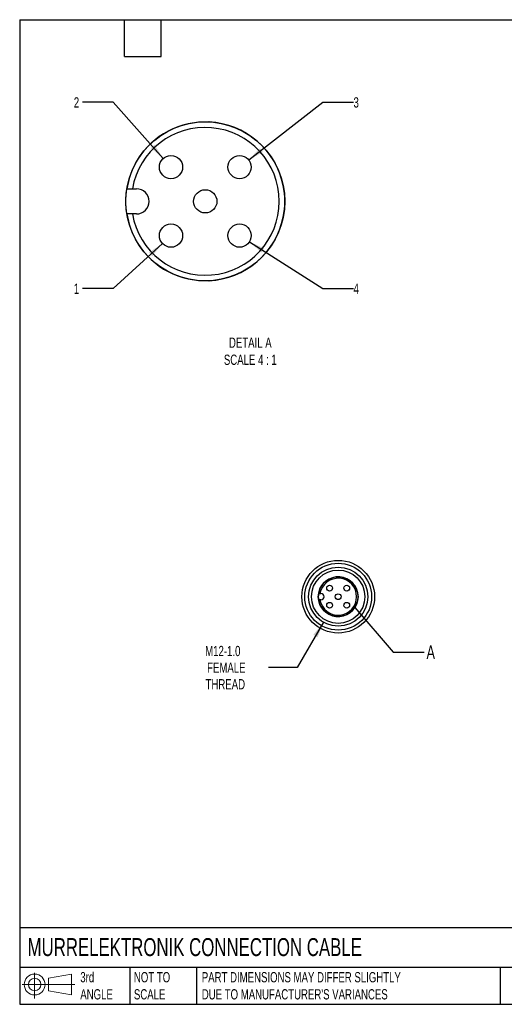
# Model space of a CAD drawing. Header units: millimetres. Extents: x 6 to 273, y 6 to 210.
# Tile 1 of 2: x 6 to 106, y 6 to 210. Entities that reach past the tile are written whole.
import ezdxf

# ---------------------------------------------------------------- set-up
doc = ezdxf.new("R2010")
doc.units = ezdxf.units.MM
doc.linetypes.add('SLD-Solid', pattern=[0])
doc.layers.add('DIMENSIONS', color=140, linetype='SLD-Solid', lineweight=25)
doc.layers.add('TEXT', color=140, linetype='SLD-Solid', lineweight=25)
doc.layers.add('SLD-DEFPOINTS', color=7, linetype='Continuous')
doc.styles.add('SLDTEXTSTYLE0', font='TXT', dxfattribs={"width": 0.7})
doc.dimstyles.new('SLDDIMSTYLE0', dxfattribs={"dimtxt": 2.158008, "dimasz": 3.302, "dimexe": 0, "dimexo": 0.0625, "dimgap": 0.539502, "dimtad": 0, "dimtih": 1, "dimtoh": 1, "dimdec": 1, "dimrnd": 1e-09, "dimzin": 12, "dimdsep": 46, "dimtxsty": 'SLDTEXTSTYLE0', "dimsah": 1, "dimcen": 0, "dimadec": 0, "dimazin": 3, "dimtfac": 1, "dimtdec": 1, "dimtofl": 0, "dimtmove": 0, "dimatfit": 3, "dimfxl": 0, "dimfrac": 2, "dimtolj": 1, "dimtzin": 12, "dimarcsym": 0})
doc.dimstyles.new('SLDDIMSTYLE1', dxfattribs={"dimtxt": 0.18, "dimasz": 3.302, "dimexe": 0, "dimexo": 0.0625, "dimgap": 0, "dimtad": 0, "dimtih": 1, "dimtoh": 1, "dimdec": 0, "dimrnd": 1e-09, "dimzin": 0, "dimdsep": 46, "dimtxsty": 'Standard', "dimblk1": 'NONE', "dimblk2": 'NONE', "dimsah": 1, "dimcen": 0.09, "dimadec": 0, "dimazin": 0, "dimtfac": 3.302, "dimtdec": 0, "dimtofl": 0, "dimtmove": 0, "dimatfit": 3, "dimldrblk": 'NONE', "dimfxl": 0, "dimfrac": 2, "dimtolj": 1, "dimtzin": 0, "dimarcsym": 0})
doc.dimstyles.new('SLDDIMSTYLE5', dxfattribs={"dimtxt": 2.158008, "dimasz": 3.302, "dimexe": 0, "dimexo": 0.0625, "dimgap": 0.539502, "dimtad": 0, "dimtih": 1, "dimtoh": 1, "dimdec": 1, "dimlfac": 0.25, "dimrnd": 1e-09, "dimzin": 12, "dimdsep": 46, "dimtxsty": 'SLDTEXTSTYLE0', "dimsah": 1, "dimcen": 0, "dimadec": 0, "dimazin": 3, "dimtfac": 1, "dimtdec": 1, "dimtofl": 0, "dimtmove": 0, "dimatfit": 3, "dimfxl": 0, "dimfrac": 2, "dimtolj": 1, "dimtzin": 12, "dimarcsym": 0})

# ---------------------------------------------------------------- blocks, each defined once
blk = doc.blocks.new('Block11')
at = {"color": 7, "linetype": 'SLD-Solid', "lineweight": 18}
for p, q in [((2.59, 5.31), (2.59, 0)), ((5.48, 4.17), (10.18, 5.03)), ((5.48, 1.6), (5.48, 4.17)), ((10.18, 5.03), (10.18, 0.73)), ((0, 2.88), (10.87, 2.88)), ((5.48, 1.6), (10.18, 0.73))]:
    blk.add_line(p, q, dxfattribs=at)
for radius in [2.15, 1.29]:
    blk.add_circle((2.59, 2.88), radius, dxfattribs=at)
blk = doc.blocks.new('Block12')
at = {"layer": 'SLD-DEFPOINTS'}
blk.add_blockref('Block11', (0, 0), dxfattribs=at)
blk = doc.blocks.new('_D')
at = {"layer": 'DIMENSIONS'}
for p, q in [((69, 85.19), (63.62, 75.88)), ((63.62, 75.88), (57.67, 75.88))]:
    blk.add_line(p, q, dxfattribs=at)
blk.add_solid([(69, 85.19), (66.91, 82.58), (67.79, 82.08)], dxfattribs=at)
at = {"layer": 'DIMENSIONS', "char_height": 2.117, "attachment_point": 1, "style": 'SLDTEXTSTYLE0'}
for s, insert in [('M12-1.0', (44.61, 80.32)), ('FEMALE', (45.01, 76.89)), ('THREAD', (44.69, 73.46))]:
    blk.add_mtext(s, dxfattribs=dict(at, insert=insert))
blk = doc.blocks.new('_None')
blk = doc.blocks.new('_D_6')
at = {"layer": 'DIMENSIONS'}
for p, q in [((35.79, 163.37), (25.66, 154.08)), ((25.66, 154.08), (19.31, 154.08))]:
    blk.add_line(p, q, dxfattribs=at)
blk.add_solid([(35.79, 163.37), (33.02, 161.51), (33.7, 160.76)], dxfattribs=at)
at = {"layer": 'DIMENSIONS', "insert": (17.51, 155.09), "char_height": 2.12, "attachment_point": 1, "style": 'SLDTEXTSTYLE0'}
blk.add_mtext('1', dxfattribs=at)
blk = doc.blocks.new('_D_7')
at = {"layer": 'DIMENSIONS'}
for p, q in [((25.66, 192.53), (19.31, 192.53)), ((35.97, 180.92), (25.66, 192.53))]:
    blk.add_line(p, q, dxfattribs=at)
blk.add_solid([(35.97, 180.92), (34.16, 183.73), (33.4, 183.06)], dxfattribs=at)
at = {"layer": 'DIMENSIONS', "insert": (17.51, 193.54), "char_height": 2.12, "attachment_point": 1, "style": 'SLDTEXTSTYLE0'}
blk.add_mtext('2', dxfattribs=at)
blk = doc.blocks.new('_D_8')
at = {"layer": 'DIMENSIONS'}
for p, q in [((53.6, 180.61), (68.86, 192.53)), ((68.86, 192.53), (75.21, 192.53))]:
    blk.add_line(p, q, dxfattribs=at)
blk.add_solid([(53.6, 180.61), (56.51, 182.24), (55.89, 183.04)], dxfattribs=at)
at = {"layer": 'DIMENSIONS', "insert": (75.21, 193.54), "char_height": 2.12, "attachment_point": 1, "style": 'SLDTEXTSTYLE0'}
blk.add_mtext('3', dxfattribs=at)
blk = doc.blocks.new('_D_9')
at = {"layer": 'DIMENSIONS'}
for p, q in [((53.73, 163.7), (68.86, 154.08)), ((68.86, 154.08), (75.21, 154.08))]:
    blk.add_line(p, q, dxfattribs=at)
blk.add_solid([(53.73, 163.7), (56.24, 161.5), (56.79, 162.36)], dxfattribs=at)
at = {"layer": 'DIMENSIONS', "insert": (75.21, 155.09), "char_height": 2.12, "attachment_point": 1, "style": 'SLDTEXTSTYLE0'}
blk.add_mtext('4', dxfattribs=at)

msp = doc.modelspace()

# ---------------------------------------------------------------- linework, layer by layer
for p, q in [((28.93, 176.78), (28.44, 174.66)), ((28.25, 172.71), (28.29, 173.36)), ((28.29, 173.36), (28.35, 174.01)), ((28.35, 174.01), (28.44, 174.66)), ((28.44, 174.66), (29.61, 174.66)), ((29.61, 174.66), (30.43, 174.66)), ((28.29, 170.76), (28.25, 171.41)), ((28.35, 170.11), (28.29, 170.76)), ((28.44, 169.46), (28.35, 170.11)), ((28.44, 169.46), (28.93, 167.34)), ((29.61, 169.46), (28.44, 169.46)), ((30.43, 169.46), (29.61, 169.46)), ((68.29, 91.12), (68.5, 91.12)), ((68.5, 89.82), (68.29, 89.82))]:
    msp.add_line(p, q)
at = {"flags": 128}
for points in [[(45.4, 188.44), (43.22, 188.4), (41.08, 188.07)], [(28.25, 171.41), (28.23, 172.06), (28.25, 172.71)], [(41.08, 156.05), (43.22, 155.72), (45.4, 155.68)]]:
    msp.add_lwpolyline(points, dxfattribs=at)
for centre, radius in [((37.56, 179.13), 2.4), ((51.71, 179.13), 2.4), ((44.63, 172.06), 2.4), ((37.56, 164.99), 2.4), ((51.71, 164.99), 2.4), ((72.05, 90.47), 7.5), ((72.05, 90.47), 6.9), ((72.05, 90.47), 6.1), ((72.05, 90.47), 5.5), ((70.28, 92.24), 0.6), ((73.81, 92.24), 0.6), ((72.05, 90.47), 0.6), ((70.28, 88.7), 0.6), ((73.81, 88.7), 0.6)]:
    msp.add_circle(centre, radius)
for centre, radius, start, end in [((44.63, 172.06), 16.4, 102.5268, 163.2835), ((44.63, 172.06), 15.25, 189.8195, 170.1805), ((44.63, 172.06), 16.4, 11.3919, 87.3377), ((44.63, 172.06), 16.4, 348.6081, 11.3919), ((30.43, 172.06), 2.6, 270, 90), ((44.63, 172.06), 16.4, 272.6623, 348.6081), ((44.63, 172.06), 16.4, 196.7165, 257.4732), ((72.05, 90.47), 4.1, 189.122, 170.878), ((72.05, 90.47), 3.81, 189.8195, 170.1805), ((72.05, 90.47), 4.1, 170.878, 189.122), ((68.5, 90.47), 0.65, 270, 90)]:
    msp.add_arc(centre, radius, start, end)
for points in [[(68, 91.12), (68.1, 91.12), (68.2, 91.12), (68.29, 91.12)], [(68.29, 89.82), (68.2, 89.82), (68.1, 89.82), (68, 89.82)]]:
    msp.add_open_spline(points, degree=3)
at = {"layer": 'SLD-DEFPOINTS'}
msp.add_circle((44.63, 172.06), 16.4, dxfattribs=at)
at = {"layer": 'TEXT'}
for p, q in [((6.35, 209.55), (273.05, 209.55)), ((6.35, 209.55), (6.35, 6.35)), ((27.94, 201.93), (27.94, 209.55)), ((35.56, 201.93), (35.56, 209.55)), ((27.94, 201.93), (35.56, 201.93)), ((273.05, 22.13), (6.35, 22.13)), ((273.05, 13.97), (6.35, 13.97)), ((29.04, 13.97), (29.04, 6.35)), ((42.84, 13.97), (42.84, 6.35)), ((105.48, 13.97), (105.48, 6.35)), ((6.35, 6.35), (273.05, 6.35))]:
    msp.add_line(p, q, dxfattribs=at)
msp.add_circle((72.05, 90.47), 4.1, dxfattribs=at)

# ---------------------------------------------------------------- block references
at = {"layer": 'SLD-DEFPOINTS'}
msp.add_blockref('Block12', (6.84, 7.55), dxfattribs=at)

# ---------------------------------------------------------------- texts
at = {"layer": 'TEXT', "style": 'SLDTEXTSTYLE0'}
for s, insert, char_height, attachment_point in [('DETAIL A^JSCALE 4 : 1', (53.92, 143.96), 2.1167, 2), ('A', (90.26, 80.4), 2.82, 1), ('MURRELEKTRONIK CONNECTION CABLE', (7.97, 20.01), 3.7042, 1), ('3rd^JANGLE', (18.85, 13), 2.117, 1), ('NOT TO^JSCALE', (29.91, 13), 2.1167, 1), ("PART DIMENSIONS MAY DIFFER SLIGHTLY ^JDUE TO MANUFACTURER'S VARIANCES", (43.91, 13), 2.1167, 1)]:
    msp.add_mtext(s, dxfattribs=dict(at, insert=insert, char_height=char_height, attachment_point=attachment_point))

# ---------------------------------------------------------------- dimensions: what is measured, and where the dimension line sits
at = {"layer": 'DIMENSIONS'}
for p1, p2, text, dimstyle, picture, middle in [((39.16, 177.34), (35.97, 180.92), '2', 'SLDDIMSTYLE5', '_D_7', (18.41, 192.53)), ((49.81, 177.65), (53.6, 180.61), '3', 'SLDDIMSTYLE5', '_D_8', (76.11, 192.53)), ((39.33, 166.61), (35.79, 163.37), '1', 'SLDDIMSTYLE5', '_D_6', (18.41, 154.08)), ((49.68, 166.28), (53.73, 163.7), '4', 'SLDDIMSTYLE5', '_D_9', (76.11, 154.08)), ((75.1, 95.75), (69, 85.19), 'M12-1.0\\PFEMALE\\PTHREAD', 'SLDDIMSTYLE0', '_D', (50.54, 75.88))]:
    dim = msp.add_diameter_dim_2p(p1=p1, p2=p2, text=text, dimstyle=dimstyle, override={"dimpost": '<>'}, dxfattribs=at)
    dim.commit()
    dim.dimension.update_dxf_attribs({"geometry": picture, "text_midpoint": middle, "dimtype": 163})

# ---------------------------------------------------------------- leaders
at = {"layer": 'TEXT', "has_arrowhead": 0}
msp.add_leader([(75.49, 88.24), (83.41, 78.99), (89.76, 78.99)], dimstyle='SLDDIMSTYLE1', dxfattribs=at)

doc.saveas('drawing.dxf')
